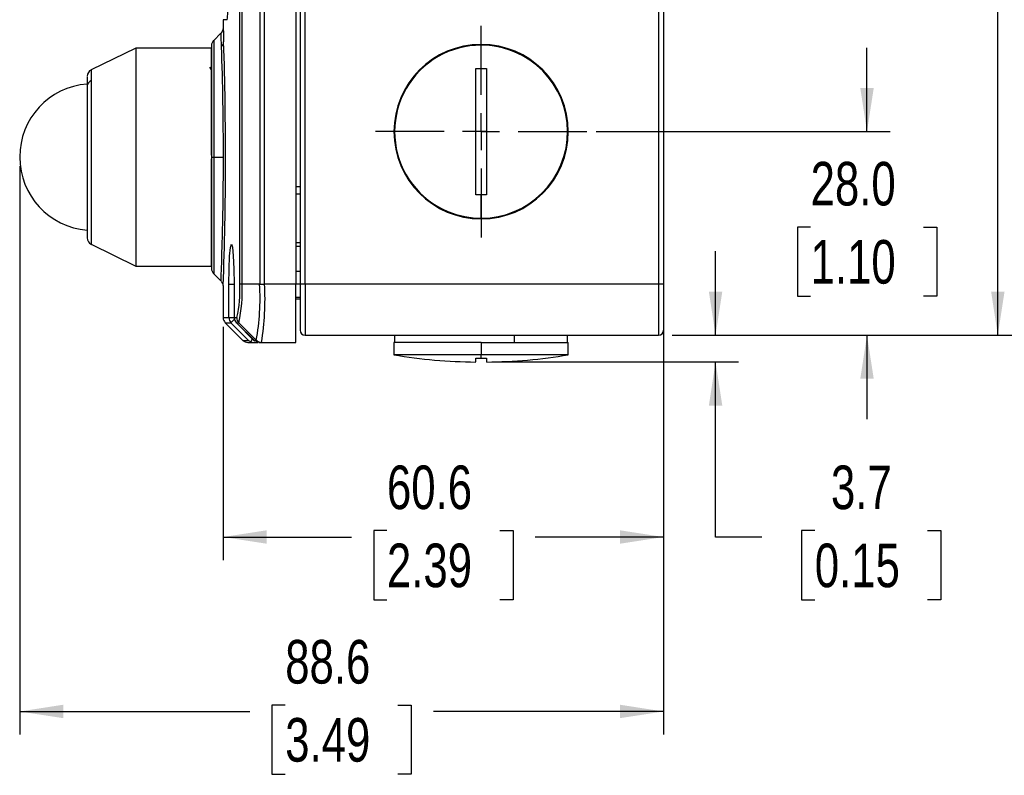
# Model space of a CAD drawing. Header units: millimetres. Extents: x 0 to 864, y 0 to 559.
# Tile 7 of 13: x 458 to 594, y 217 to 321. Entities that reach past the tile are written whole.
import ezdxf

# ---------------------------------------------------------------- set-up
doc = ezdxf.new("R2010")
doc.units = ezdxf.units.MM
doc.linetypes.add('CENTERX2', pattern=[20.32, 12.7, -2.54, 2.54, -2.54])
doc.layers.add('CENTER', color=40, linetype='CENTERX2')
doc.layers.add('DIMENSIONS', color=140, linetype='Continuous')
doc.styles.add('SLDTEXTSTYLE0', font='TXT', dxfattribs={"width": 0.75})
doc.dimstyles.new('SLDDIMSTYLE0', dxfattribs={"dimtxt": 6, "dimasz": 6, "dimexe": 0, "dimexo": 0.0625, "dimgap": 1.5, "dimtad": 0, "dimtih": 1, "dimtoh": 1, "dimdec": 1, "dimrnd": 1e-09, "dimzin": 12, "dimdsep": 46, "dimtxsty": 'SLDTEXTSTYLE0', "dimsah": 1, "dimcen": 0.09, "dimadec": 0, "dimazin": 3, "dimtfac": 1, "dimtdec": 1, "dimtofl": 0, "dimtmove": 0, "dimatfit": 3, "dimfxl": 0, "dimfrac": 2, "dimtolj": 1, "dimtzin": 12, "dimarcsym": 0})
doc.dimstyles.new('SLDDIMSTYLE1', dxfattribs={"dimtxt": 6, "dimasz": 6, "dimexe": 0, "dimexo": 0.0625, "dimgap": 1.5, "dimtad": 0, "dimtih": 1, "dimtoh": 1, "dimdec": 1, "dimrnd": 1e-09, "dimzin": 4, "dimdsep": 46, "dimtxsty": 'SLDTEXTSTYLE0', "dimsah": 1, "dimcen": 0.09, "dimadec": 0, "dimazin": 1, "dimtfac": 1, "dimtdec": 1, "dimtofl": 0, "dimtmove": 0, "dimatfit": 3, "dimfxl": 0, "dimfrac": 2, "dimtolj": 1, "dimtzin": 12, "dimarcsym": 0})
doc.dimstyles.new('SLDDIMSTYLE2', dxfattribs={"dimtxt": 6, "dimasz": 6, "dimexe": 0, "dimexo": 0.0625, "dimgap": 1.5, "dimtad": 0, "dimtih": 1, "dimtoh": 1, "dimdec": 1, "dimrnd": 1e-09, "dimzin": 12, "dimdsep": 46, "dimtxsty": 'SLDTEXTSTYLE0', "dimsah": 1, "dimcen": 0.09, "dimadec": 0, "dimazin": 3, "dimtfac": 1, "dimtdec": 1, "dimtmove": 0, "dimatfit": 0, "dimfxl": 0, "dimfrac": 2, "dimtolj": 1, "dimtzin": 12, "dimarcsym": 0})
doc.dimstyles.new('SLDDIMSTYLE3', dxfattribs={"dimtxt": 6, "dimasz": 6, "dimexe": 0, "dimexo": 0.0625, "dimgap": 1.5, "dimtad": 0, "dimtih": 1, "dimtoh": 1, "dimdec": 1, "dimrnd": 1e-09, "dimzin": 4, "dimdsep": 46, "dimtxsty": 'SLDTEXTSTYLE0', "dimsah": 1, "dimcen": 0.09, "dimadec": 0, "dimazin": 1, "dimtfac": 1, "dimtdec": 1, "dimtmove": 0, "dimatfit": 0, "dimfxl": 0, "dimfrac": 2, "dimtolj": 1, "dimtzin": 12, "dimarcsym": 0})

# ---------------------------------------------------------------- blocks, each defined once
blk = doc.blocks.new('_D_4')
at = {"layer": 'DIMENSIONS'}
for p, q in [((554.24, 277.35), (554.24, 288.89)), ((548.25, 277.35), (557.42, 277.35)), ((524, 273.66), (557.42, 273.66)), ((554.24, 249.58), (554.24, 273.66)), ((560.59, 249.58), (554.24, 249.58)), ((567.9, 250.47), (566.07, 250.47)), ((566.07, 250.47), (566.07, 240.94)), ((583.42, 250.47), (585.25, 250.47)), ((585.25, 250.47), (585.25, 240.94)), ((566.07, 240.94), (567.9, 240.94)), ((585.25, 240.94), (583.42, 240.94))]:
    blk.add_line(p, q, dxfattribs=at)
for points in [[(554.24, 277.35), (555.17, 283.35), (553.32, 283.35)], [(554.24, 273.66), (553.32, 267.66), (555.17, 267.66)]]:
    blk.add_solid(points, dxfattribs=at)
at = {"layer": 'DIMENSIONS', "char_height": 6, "attachment_point": 1, "style": 'SLDTEXTSTYLE0'}
for s, insert in [('3.7', (570.12, 259.42)), ('0.15', (567.9, 248.68))]:
    blk.add_mtext(s, dxfattribs=dict(at, insert=insert))
blk = doc.blocks.new('_D_5')
at = {"layer": 'DIMENSIONS'}
for p, q in [((575.08, 305.35), (575.08, 316.89)), ((537.79, 305.35), (578.26, 305.35)), ((567.32, 292.23), (565.5, 292.23)), ((565.5, 292.23), (565.5, 282.71)), ((582.84, 292.23), (584.67, 292.23)), ((584.67, 292.23), (584.67, 282.71)), ((565.5, 282.71), (567.32, 282.71)), ((584.67, 282.71), (582.84, 282.71)), ((548.25, 277.35), (578.26, 277.35)), ((575.08, 277.35), (575.08, 265.81))]:
    blk.add_line(p, q, dxfattribs=at)
for points in [[(575.08, 305.35), (576.01, 311.35), (574.16, 311.35)], [(575.08, 277.35), (574.16, 271.35), (576.01, 271.35)]]:
    blk.add_solid(points, dxfattribs=at)
at = {"layer": 'DIMENSIONS', "char_height": 6, "attachment_point": 1, "style": 'SLDTEXTSTYLE0'}
for s, insert in [('28.0', (567.32, 301.19)), ('1.10', (567.32, 290.44))]:
    blk.add_mtext(s, dxfattribs=dict(at, insert=insert))
blk = doc.blocks.new('_D_6')
at = {"layer": 'DIMENSIONS'}
for p, q in [((548.25, 387.35), (596.26, 387.35)), ((593.08, 387.35), (593.08, 342.21)), ((585.32, 333.23), (583.5, 333.23)), ((583.5, 333.23), (583.5, 323.71)), ((600.84, 333.23), (602.67, 333.23)), ((602.67, 333.23), (602.67, 323.71)), ((583.5, 323.71), (585.32, 323.71)), ((593.08, 277.35), (593.08, 322.49)), ((602.67, 323.71), (600.84, 323.71)), ((548.25, 277.35), (596.26, 277.35))]:
    blk.add_line(p, q, dxfattribs=at)
for points in [[(593.08, 387.35), (592.16, 381.35), (594.01, 381.35)], [(593.08, 277.35), (594.01, 283.35), (592.16, 283.35)]]:
    blk.add_solid(points, dxfattribs=at)
at = {"layer": 'DIMENSIONS', "char_height": 6, "attachment_point": 1, "style": 'SLDTEXTSTYLE0'}
for s, insert in [('110.0', (583.11, 342.19)), ('4.33', (585.32, 331.44))]:
    blk.add_mtext(s, dxfattribs=dict(at, insert=insert))
blk = doc.blocks.new('_D_7')
at = {"layer": 'DIMENSIONS'}
for p, q in [((517.75, 420.35), (620.26, 420.35)), ((617.08, 420.35), (617.08, 358.71)), ((609.32, 349.73), (607.5, 349.73)), ((607.5, 349.73), (607.5, 340.21)), ((624.84, 349.73), (626.67, 349.73)), ((626.67, 349.73), (626.67, 340.21)), ((607.5, 340.21), (609.32, 340.21)), ((626.67, 340.21), (624.84, 340.21)), ((617.08, 277.35), (617.08, 338.99)), ((548.25, 277.35), (620.26, 277.35))]:
    blk.add_line(p, q, dxfattribs=at)
for points in [[(617.08, 420.35), (616.16, 414.35), (618.01, 414.35)], [(617.08, 277.35), (618.01, 283.35), (616.16, 283.35)]]:
    blk.add_solid(points, dxfattribs=at)
at = {"layer": 'DIMENSIONS', "char_height": 6, "attachment_point": 1, "style": 'SLDTEXTSTYLE0'}
for s, insert in [('143.0', (607.11, 358.69)), ('5.63', (609.32, 347.94))]:
    blk.add_mtext(s, dxfattribs=dict(at, insert=insert))
blk = doc.blocks.new('_D_10')
at = {"layer": 'DIMENSIONS'}
for p, q in [((547.08, 279.68), (547.08, 246.41)), ((486.48, 278.5), (486.48, 246.41)), ((486.48, 249.58), (504.15, 249.58)), ((509.02, 250.47), (507.2, 250.47)), ((507.2, 250.47), (507.2, 240.94)), ((524.54, 250.47), (526.37, 250.47)), ((526.37, 250.47), (526.37, 240.94)), ((547.08, 249.58), (529.41, 249.58)), ((507.2, 240.94), (509.02, 240.94)), ((526.37, 240.94), (524.54, 240.94))]:
    blk.add_line(p, q, dxfattribs=at)
for points in [[(486.48, 249.58), (492.48, 248.66), (492.48, 250.51)], [(547.08, 249.58), (541.08, 250.51), (541.08, 248.66)]]:
    blk.add_solid(points, dxfattribs=at)
at = {"layer": 'DIMENSIONS', "char_height": 6, "attachment_point": 1, "style": 'SLDTEXTSTYLE0'}
for s, insert in [('60.6', (509.02, 259.42)), ('2.39', (509.02, 248.68))]:
    blk.add_mtext(s, dxfattribs=dict(at, insert=insert))
blk = doc.blocks.new('_D_11')
at = {"layer": 'DIMENSIONS'}
for p, q in [((458.48, 300.58), (458.48, 222.41)), ((547.08, 283.08), (547.08, 222.41)), ((495.02, 226.47), (493.2, 226.47)), ((493.2, 226.47), (493.2, 216.94)), ((510.54, 226.47), (512.37, 226.47)), ((512.37, 226.47), (512.37, 216.94)), ((458.48, 225.58), (490.15, 225.58)), ((547.08, 225.58), (515.41, 225.58)), ((493.2, 216.94), (495.02, 216.94)), ((512.37, 216.94), (510.54, 216.94))]:
    blk.add_line(p, q, dxfattribs=at)
for points in [[(458.48, 225.58), (464.48, 224.66), (464.48, 226.51)], [(547.08, 225.58), (541.08, 226.51), (541.08, 224.66)]]:
    blk.add_solid(points, dxfattribs=at)
at = {"layer": 'DIMENSIONS', "char_height": 6, "attachment_point": 1, "style": 'SLDTEXTSTYLE0'}
for s, insert in [('88.6', (495.02, 235.42)), ('3.49', (495.02, 224.68))]:
    blk.add_mtext(s, dxfattribs=dict(at, insert=insert))
blk = doc.blocks.new('SW_CENTERMARKSYMBOL_6')
at = {"layer": 'CENTER', "color": 0}
for p, q in [((0, 5.08), (0, 14.54)), ((0, 0), (0, 2.54)), ((-5.08, 0), (-14.54, 0)), ((0, 0), (-2.54, 0)), ((0, 0), (0, -2.54)), ((0, 0), (2.54, 0)), ((5.08, 0), (14.54, 0)), ((0, -5.08), (0, -14.54))]:
    blk.add_line(p, q, dxfattribs=at)

msp = doc.modelspace()

# ---------------------------------------------------------------- linework, layer by layer
at = {"color": 7, "linetype": 'Continuous', "lineweight": 25}
for p, q in [((488.78, 284.35), (488.78, 380.35)), ((489.1, 284.35), (489.1, 380.35)), ((491.51, 380.35), (491.51, 284.35)), ((492.19, 284.35), (492.19, 380.35)), ((546.38, 380.35), (546.38, 284.35)), ((547.08, 380.35), (547.08, 284.35)), ((496.48, 335.35), (496.48, 284.35)), ((497.08, 327.14), (497.08, 284.35)), ((497.78, 284.35), (497.78, 327.14)), ((486.48, 320.75), (486.48, 319.53)), ((487.03, 320.75), (486.48, 320.75)), ((486.18, 318.9), (485.18, 317.89)), ((484.88, 317.19), (484.88, 301.85)), ((521.98, 314.03), (521.98, 317.35)), ((474.48, 316.85), (468.34, 313.86)), ((484.88, 316.85), (474.48, 316.85)), ((474.48, 316.85), (474.48, 315.02)), ((484.88, 315.02), (484.88, 316.85)), ((474.48, 315.02), (474.48, 286.85)), ((484.88, 302.1), (484.88, 315.02)), ((484.88, 313.85), (484.67, 314.2)), ((521.23, 314.02), (521.98, 314.03)), ((521.23, 296.68), (521.23, 314.02)), ((521.98, 314.03), (522.73, 314.02)), ((522.73, 314.02), (522.73, 296.68)), ((467.78, 312.9), (467.78, 311.61)), ((467.78, 311.61), (467.78, 290.78)), ((522.73, 305.35), (521.23, 305.35)), ((484.88, 301.85), (484.88, 286.52)), ((484.88, 301.85), (485.18, 301.85)), ((484.88, 286.85), (484.88, 301.6)), ((485.18, 301.85), (486.52, 301.85)), ((521.98, 296.68), (521.23, 296.68)), ((521.98, 293.35), (521.98, 296.68)), ((522.73, 296.68), (521.98, 296.68)), ((468.34, 289.85), (474.48, 286.85)), ((474.48, 286.85), (484.88, 286.85)), ((497.08, 286.1), (496.48, 286.1)), ((485.18, 285.81), (486.18, 284.81)), ((486.48, 284.17), (486.48, 279.77)), ((487.27, 279.77), (487.27, 284.35)), ((488, 284.35), (488, 279.77)), ((488.01, 284.35), (488.01, 279.77)), ((491.51, 284.35), (489.1, 284.35)), ((491.51, 284.35), (492.19, 284.35)), ((496.48, 284.35), (492.19, 284.35)), ((496.48, 276.35), (496.48, 284.35)), ((497.78, 284.35), (497.08, 284.35)), ((497.08, 284.35), (497.08, 278.05)), ((497.78, 284.35), (497.78, 277.35)), ((546.38, 284.35), (497.78, 284.35)), ((547.08, 284.35), (546.38, 284.35)), ((546.38, 284.35), (546.38, 277.35)), ((547.08, 284.35), (547.08, 278.05)), ((496.48, 282.6), (497.08, 282.6)), ((496.48, 282.35), (497.08, 282.35)), ((488.01, 279.77), (488.35, 279.77)), ((486.78, 279.06), (489.19, 276.64)), ((489.98, 276.64), (487.56, 279.06)), ((488.3, 279.06), (488.64, 279.06)), ((488.3, 279.06), (490.72, 276.64)), ((488.31, 279.07), (490.87, 276.51)), ((488.64, 279.06), (491.05, 276.64)), ((489.19, 276.64), (489.98, 276.64)), ((489.98, 276.64), (490.31, 276.44)), ((490.31, 276.44), (490.68, 276.35)), ((490.72, 276.64), (491.05, 276.64)), ((490.72, 276.64), (490.88, 276.53)), ((491.43, 276.35), (491.04, 276.42)), ((497.78, 277.35), (546.38, 277.35)), ((510.08, 277.35), (510.08, 276.35)), ((526.54, 277.35), (526.54, 276.35)), ((533.88, 276.35), (533.88, 277.35)), ((489.9, 276.35), (490.68, 276.35)), ((490.68, 276.35), (491.29, 276.35)), ((491.43, 276.35), (491.76, 276.35)), ((491.76, 276.35), (496.48, 276.35)), ((509.98, 276.35), (509.98, 274.65)), ((521.98, 276.35), (509.98, 276.35)), ((521.98, 276.35), (521.98, 274.65)), ((521.98, 276.35), (533.98, 276.35)), ((533.98, 274.65), (533.98, 276.35)), ((521.98, 274.65), (509.98, 274.65)), ((521.23, 274.18), (521.98, 274.17)), ((521.23, 273.66), (521.23, 274.18)), ((521.98, 274.17), (521.98, 274.65)), ((533.98, 274.65), (521.98, 274.65)), ((521.98, 274.17), (522.73, 274.18)), ((522.73, 274.18), (522.73, 273.66))]:
    msp.add_line(p, q, dxfattribs=at)
at = {"color": 8, "linetype": 'Continuous', "lineweight": 25}
for p, q in [((485.18, 317.89), (485.18, 301.85)), ((468.34, 313.86), (468.34, 312.39)), ((468.34, 312.39), (468.34, 289.85)), ((485.18, 301.85), (485.18, 285.81)), ((497.08, 297.75), (496.48, 297.75)), ((496.48, 296.81), (497.08, 296.81)), ((497.08, 290.07), (496.48, 290.07)), ((496.48, 289.6), (497.08, 289.6)), ((487.27, 284.35), (488.01, 284.35)), ((488.01, 284.35), (488, 284.35)), ((497.08, 284.35), (496.48, 284.35)), ((486.48, 279.77), (487.27, 279.77)), ((487.27, 279.77), (488, 279.77)), ((487.56, 279.06), (488.03, 279.53)), ((488, 279.77), (488.01, 279.77)), ((486.78, 279.06), (487.56, 279.06)), ((488.3, 279.06), (488.3, 279.06))]:
    msp.add_line(p, q, dxfattribs=at)
at = {"color": 7, "linetype": 'Continuous', "lineweight": 25, "flags": 128}
for points in [[(486.48, 319.62), (486.41, 319.23), (486.19, 318.91)], [(524.31, 317.12), (522.99, 317.31), (522.03, 317.35)], [(487.27, 284.35), (487.29, 286.46), (487.36, 288.24), (487.47, 289.43), (487.61, 289.85), (487.75, 289.44), (487.88, 288.25), (487.97, 286.46), (488.01, 284.35)], [(486.19, 284.79), (486.41, 284.47), (486.48, 284.09)], [(490.49, 276.89), (490.44, 276.75), (490.34, 276.51), (490.31, 276.44)]]:
    msp.add_lwpolyline(points, dxfattribs=at)
at = {"color": 8, "linetype": 'Continuous', "lineweight": 25, "flags": 128}
for points in [[(486.49, 319.53), (486.48, 319.56), (486.51, 318.95), (486.55, 317.69)], [(486.19, 284.82), (486.19, 284.81), (486.19, 284.92), (486.2, 285.15), (486.22, 285.51), (486.23, 285.82), (486.24, 286.21), (486.26, 286.69), (486.28, 287.25), (486.31, 288.25), (486.36, 289.95), (486.38, 290.97), (486.4, 291.92), (486.42, 292.75), (486.44, 293.44), (486.47, 295.51), (486.49, 297.5), (486.51, 299.66), (486.52, 301.85)]]:
    msp.add_lwpolyline(points, dxfattribs=at)
at = {"color": 7, "linetype": 'Continuous', "lineweight": 25}
for centre, radius, start, end in [((478.19, 322.18), 8.95, 350.7953, 3.6385), ((485.88, 317.19), 1, 135, 180), ((485.69, 317.7), 0.857, 311.1645, 358.8416), ((39.39, 301.85), 447.13, 0.0007, 1.9496), ((521.98, 305.35), 12, 90, 270), ((521.98, 305.35), 11.9, 67.4773, 247.4773), ((521.98, 305.35), 12, 270, 90), ((521.98, 305.35), 11.9, 247.4773, 67.4773), ((468.78, 312.96), 1, 116, 180), ((468.49, 301.91), 10, 94.0513, 180.3563), ((468.66, 311.58), 0.877, 111.0311, 178.1001), ((468.55, 301.83), 10.06, 179.8601, 265.6198), ((468.78, 290.74), 1, 180, 244), ((485.88, 286.52), 1, 180, 225), ((472.73, 283.52), 16.07, 346.4821, 2.9483), ((469.1, 283.41), 20.02, 347.4592, 2.7063), ((489.13, 259.59), 24.76, 90.0717, 90.8195), ((458.99, 282.44), 32.57, 349.7456, 3.3581), ((456.33, 282.27), 35.91, 350.519, 3.3274), ((487.48, 279.77), 1, 180, 225), ((488.27, 279.77), 1, 179.9923, 224.9443), ((489, 279.77), 1, 180, 225.0872), ((489.01, 279.77), 1, 179.985, 224.8918), ((489.35, 279.77), 1, 179.9816, 224.8673), ((497.78, 278.05), 0.7, 180, 270), ((546.38, 278.05), 0.7, 270, 0), ((489.9, 277.35), 1, 225, 270), ((491.76, 277.35), 1, 225.0482, 269.8897), ((521.98, 346.15), 72.5, 260.4727, 269.408), ((521.98, 346.15), 72.5, 270.5931, 279.5273)]:
    msp.add_arc(centre, radius, start, end, dxfattribs=at)
at = {"color": 8, "linetype": 'Continuous', "lineweight": 25}
for centre, radius, start, end in [((251.02, 309.49), 235.36, 1.8434, 2.2879), ((1.14, 301.85), 485.67, 357.9135, 1.8684)]:
    msp.add_arc(centre, radius, start, end, dxfattribs=at)

# ---------------------------------------------------------------- block references
at = {"layer": 'CENTER'}
msp.add_blockref('SW_CENTERMARKSYMBOL_6', (521.98, 305.35), dxfattribs=at)

# ---------------------------------------------------------------- dimensions: what is measured, and where the dimension line sits
at = {"layer": 'DIMENSIONS'}
for base, p1, p2, dimstyle, picture, middle in [((617.08, 420.35), (546.98, 277.35), (516.48, 420.35), 'SLDDIMSTYLE1', '_D_7', (617.08, 348.85)), ((593.08, 387.35), (546.98, 277.35), (546.98, 387.35), 'SLDDIMSTYLE1', '_D_6', (593.08, 332.35)), ((575.08, 305.35), (546.98, 277.35), (536.52, 305.35), 'SLDDIMSTYLE3', '_D_5', (575.08, 291.35)), ((554.24, 277.35), (522.73, 273.66), (546.98, 277.35), 'SLDDIMSTYLE2', '_D_4', (554.24, 249.58))]:
    dim = msp.add_linear_dim(base=base, p1=p1, p2=p2, angle=90, dimstyle=dimstyle, dxfattribs=at)
    dim.commit()
    dim.dimension.update_dxf_attribs({"geometry": picture, "text_midpoint": middle, "dimtype": 160})
for base, p1, p2, picture, middle in [((458.48, 225.58), (547.08, 284.35), (458.48, 301.85), '_D_11', (502.78, 225.58)), ((547.08, 249.58), (486.48, 279.77), (547.08, 280.95), '_D_10', (516.78, 249.58))]:
    dim = msp.add_linear_dim(base=base, p1=p1, p2=p2, dimstyle='SLDDIMSTYLE0', dxfattribs=at)
    dim.commit()
    dim.dimension.update_dxf_attribs({"geometry": picture, "text_midpoint": middle, "dimtype": 160})

doc.saveas('drawing.dxf')
